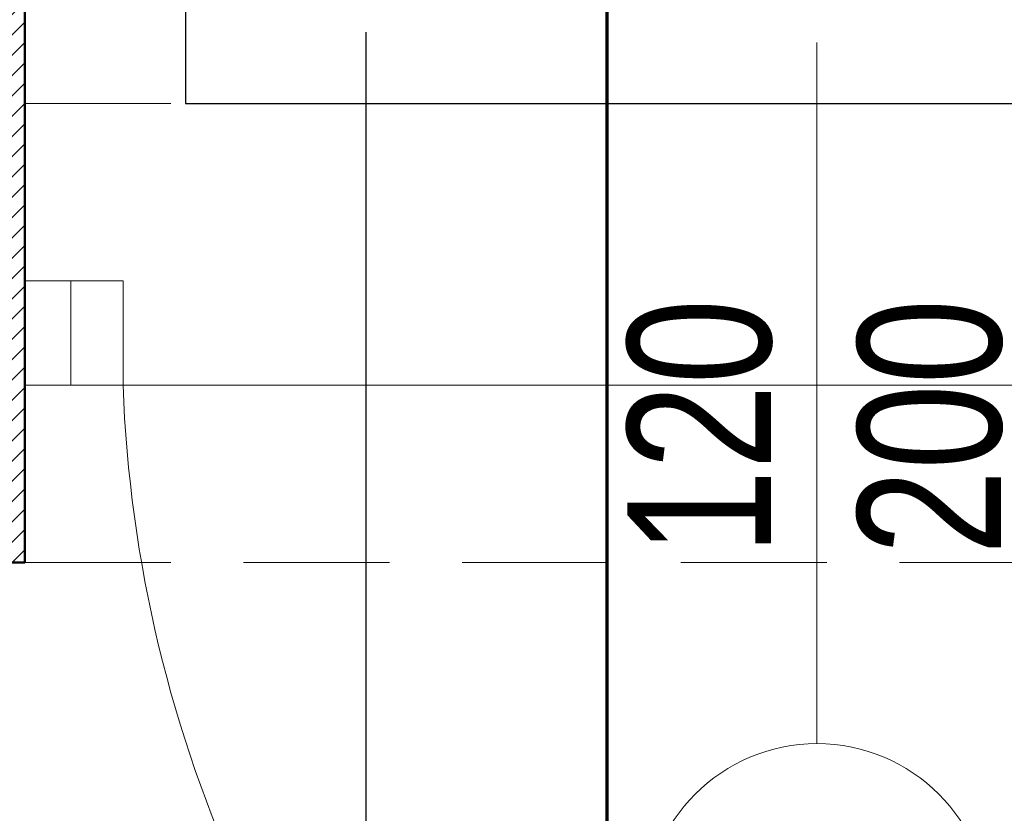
# Model space of a CAD drawing. Header units: centimetres. Extents: x -2715 to 104803, y -2927 to 32152.
# Tile 11 of 72: x 86498 to 86584, y -511 to -442. Entities that reach past the tile are written whole.
import ezdxf
from ezdxf.enums import TextEntityAlignment as Align
from ezdxf.lldxf.tags import DXFTag

# ---------------------------------------------------------------- set-up
doc = ezdxf.new("R2010")
doc.units = ezdxf.units.CM
doc.header["$MEASUREMENT"] = 0
doc.linetypes.add('ACAD_ISO04W100', pattern=[30, 24, -3, 0, -3])
doc.linetypes.add('HIDDENX2', pattern=[19.05, 12.7, -6.35])
for name, color, linetype in [('1_ dach - osie', 252, 'DASHDOT'), ('_IS_sanitarne.opis', 105, 'Continuous'), ('Sonniger opisy', 255, 'Continuous')]:
    doc.layers.add(name, color=color, linetype=linetype)
for name, color, linetype, lineweight in [('1_ doors', 252, 'Continuous', 15), ('1_ hatch', 252, 'Continuous', 9), ('1_ projection', 252, 'HIDDENX2', 5), ('1_ view 1', 252, 'Continuous', 15), ('1_ view 2', 252, 'Continuous', 13), ('1_ wall STRUCT', 252, 'Continuous', 50), ('2_ doors description proj.', 252, 'Continuous', 15), ('przekroj projektowany', 10, 'ACAD_ISO04W100', 70)]:
    doc.layers.add(name, color=color, linetype=linetype, lineweight=lineweight)
doc.styles.add('BIKTS', font='bikromsw.shx', dxfattribs={"width": 0.85})
tags = doc.linetypes.add('DASHDOT', pattern=[20, 10, -5, 0, -5]).pattern_tags.tags
tags[10:11] = [DXFTag(74, 4), DXFTag(75, 0), DXFTag(340, '0'), DXFTag(46, 0.0), DXFTag(50, 0.0), DXFTag(44, 0.0), DXFTag(45, 0.0)]
tags[8:9] = [DXFTag(74, 4), DXFTag(75, 0), DXFTag(340, '0'), DXFTag(46, 0.0), DXFTag(50, 0.0), DXFTag(44, 0.0), DXFTag(45, 0.0)]
tags[6:7] = [DXFTag(74, 4), DXFTag(75, 0), DXFTag(340, '0'), DXFTag(46, 0.0), DXFTag(50, 0.0), DXFTag(44, 0.0), DXFTag(45, 0.0)]
tags[4:5] = [DXFTag(74, 4), DXFTag(75, 0), DXFTag(340, '0'), DXFTag(46, 0.0), DXFTag(50, 0.0), DXFTag(44, 0.0), DXFTag(45, 0.0)]

# ---------------------------------------------------------------- blocks, each defined once
blk = doc.blocks.new('_OZN.DRZWI')
blk.add_line((0, 0), (61.073, 0))
blk.add_lwpolyline([(-15, 15, -1), (-15, -15), (-25, -15, -1), (-25, 15)], format="xyb", close=True)
at = {"style": 'BIKTS', "width": 0.8}
blk.add_attdef('WYSOK', text='', height=8, rotation=0.00001, dxfattribs=at).set_placement((27.593, 12.745), align=Align.TOP_CENTER)
for p in [(-20, 0), (75.143, 0)]:
    blk.add_attdef('OZN', text='', height=8, rotation=0.00001, dxfattribs=at).set_placement(p, align=Align.MIDDLE)
blk.add_attdef('SZEROK', text='', height=8, rotation=0.00001, dxfattribs=at).set_placement((27.593, -12.401), align=Align.CENTER)
blk = doc.blocks.new('GRFHGFJNHGJMKH')
at = {"layer": '1_ dach - osie'}
blk.add_line((0, -1754.684), (0, 0), dxfattribs=at)
at = {"layer": 'przekroj projektowany', "ltscale": 5}
blk.add_line((0, -1710.506), (0, -2000.219), dxfattribs=at)
blk = doc.blocks.new('FDSFDGDFHFGH')
for p, q in [((-138, 4.546), (-134.454, 4.546)), ((-129.454, 4.546), (-129.454, -4.546)), ((-129.454, -4.546), (-134, -4.546))]:
    blk.add_line(p, q)
for points in [[(-134, -4.546), (-134, 4.546), (-138, 4.546), (-138, -4.546)], [(-129.454, -4.546), (-129.454, 4.546), (-134, 4.546), (-134, -4.546)]]:
    blk.add_lwpolyline(points, close=True)
blk.add_lwpolyline([(-69, -1.364), (-69, -0.364)])
blk.add_arc((-14.261, -0.325), 115.271, 182.09842, 272.84172)
blk = doc.blocks.new('GUARD ONE')
at = {"layer": 'Sonniger opisy', "color": 7, "linetype": 'Continuous', "lineweight": 25, "transparency": 16777216}
blk.add_lwpolyline([(901.837, 466.188), (901.837, 466.365), (901.837, 466.412), (904.737, 466.412), (904.737, 483.988), (904.737, 492.988), (794.738, 492.988), (794.738, 483.988), (904.737, 483.988)], dxfattribs=at)

msp = doc.modelspace()

# ---------------------------------------------------------------- hatches: boundary and pattern name
at = {"layer": '1_ hatch'}
h = msp.add_hatch(dxfattribs=at)
h.set_pattern_fill('ANSI31', color=256, scale=10)
h.paths.add_polyline_path([(86474.546, -428.069), (86474.546, -449.069), (86449.546, -449.069), (86449.546, -489.069), (86498.546, -489.069), (86498.546, -449.069), (86498.546, -428.069)])

# ---------------------------------------------------------------- linework, layer by layer
at = {"layer": '1_ projection'}
for points in [[(86498.546, -449.069), (86636.546, -449.069)], [(86498.546, -489.069), (86636.546, -489.069)]]:
    msp.add_lwpolyline(points, dxfattribs=at)
at = {"layer": '1_ view 2'}
msp.add_lwpolyline([(86498.546, -473.615), (86636.546, -473.615)], dxfattribs=at)
at = {"layer": '1_ wall STRUCT'}
msp.add_lwpolyline([(86474.546, -428.069), (86474.546, -449.069), (86449.546, -449.069), (86449.546, -489.069), (86498.546, -489.069), (86498.546, -449.069), (86498.546, -428.069), (86474.546, -428.069)], dxfattribs=at)
at = {"layer": '_IS_sanitarne.opis'}
msp.add_lwpolyline([(86528.245, -442.874), (86528.245, -570.175), (86186.259, -570.175)], dxfattribs=at)

# ---------------------------------------------------------------- block references
at = {"layer": '1_ doors'}
msp.add_blockref('FDSFDGDFHFGH', (86636.546, -469.069), dxfattribs=at)
at = {"layer": '1_ view 1'}
msp.add_blockref('GRFHGFJNHGJMKH', (86549.238, 1279.189), dxfattribs=at)
at = {"layer": '2_ doors description proj.'}
ref = msp.add_blockref('_OZN.DRZWI', (86567.546, -504.85), dxfattribs=dict(at, rotation=90.00000000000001))
ref.add_attrib('WYSOK', '200', dxfattribs={"layer": '0', "color": 7, "lineweight": 5, "height": 12.5, "rotation": 90, "style": 'BIKTS', "width": 0.8}).set_placement((86571.086, -477.258), align=Align.TOP_CENTER)
ref.add_attrib('SZEROK', '120', dxfattribs={"layer": '0', "color": 7, "lineweight": 5, "height": 12.5, "rotation": 90, "style": 'BIKTS', "width": 0.8}).set_placement((86563.533, -477.258), align=Align.CENTER)
at = {"layer": 'Sonniger opisy', "rotation": 180}
msp.add_blockref('GUARD ONE', (87417.283, 43.919), dxfattribs=at)

doc.saveas('drawing.dxf')
